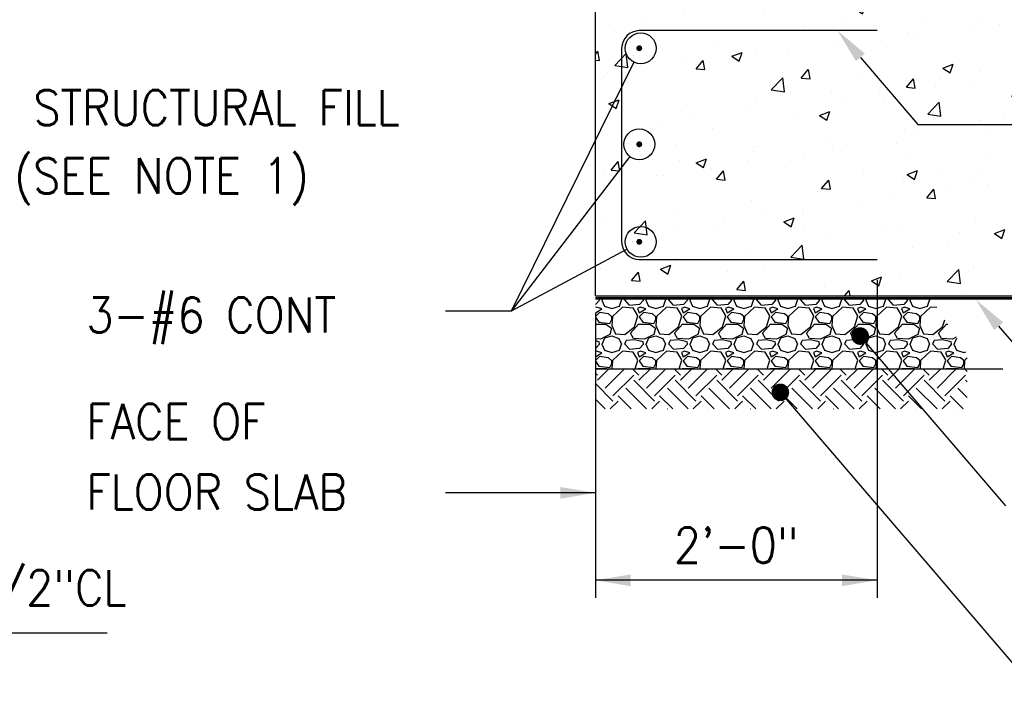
# Model space of a CAD drawing. Header units: inches. Extents: x -9715 to 32893, y -15613 to -1138.
# Tile 216 of 256: x 10338 to 10422, y -14106 to -14049. Entities that reach past the tile are written whole.
import ezdxf
from ezdxf.enums import TextEntityAlignment as Align

# ---------------------------------------------------------------- set-up
doc = ezdxf.new("R2010")
doc.units = ezdxf.units.IN
doc.header["$MEASUREMENT"] = 0
doc.layers.get('0').update_dxf_attribs({"color": 252})
for name, color, linetype in [('S-ANNO-TEXT', 2, 'Continuous'), ('S1', 2, 'Continuous'), ('S3', 4, 'Continuous'), ('S5', 1, 'Continuous'), ('S5R', 1, 'Continuous'), ('S6', 1, 'Continuous'), ('S7', 2, 'Continuous'), ('S7R', 2, 'Continuous')]:
    doc.layers.add(name, color=color, linetype=linetype)
doc.styles.add('125', font='romans.shx', dxfattribs={"width": 0.8, "height": 2})

# ---------------------------------------------------------------- blocks, each defined once
blk = doc.blocks.new('*X770')
at = {"color": 0}
for p, q in [((1720.04, 1037.68), (1723.95, 1041.59)), ((1722.69, 1035.03), (1729.25, 1041.59)), ((1734.18, 1039.45), (1732.03, 1041.59)), ((1734.18, 1037.68), (1738.09, 1041.59)), ((1736.83, 1035.03), (1743.4, 1041.59)), ((1748.32, 1039.45), (1746.18, 1041.59)), ((1748.32, 1037.68), (1752.24, 1041.59)), ((1750.97, 1035.03), (1757.54, 1041.59)), ((1762.46, 1039.45), (1760.32, 1041.59)), ((1762.46, 1037.68), (1766.38, 1041.59)), ((1765.12, 1035.03), (1771.68, 1041.59)), ((1776.61, 1039.45), (1774.46, 1041.59)), ((1776.61, 1037.68), (1780.52, 1041.59)), ((1779.26, 1035.03), (1785.82, 1041.59)), ((1790.75, 1039.45), (1788.6, 1041.59)), ((1790.75, 1037.68), (1794.66, 1041.59)), ((1793.4, 1035.03), (1799.97, 1041.59)), ((1804.89, 1039.45), (1802.74, 1041.59)), ((1804.89, 1037.68), (1808.8, 1041.59)), ((1807.54, 1035.03), (1814.11, 1041.59)), ((1819.03, 1039.45), (1816.89, 1041.59)), ((1819.03, 1037.68), (1822.95, 1041.59)), ((1821.68, 1035.03), (1828.25, 1041.59)), ((1833.17, 1039.45), (1831.03, 1041.59)), ((1833.17, 1037.68), (1837.09, 1041.59)), ((1835.83, 1035.03), (1842.39, 1041.59)), ((1846.09, 1040.68), (1845.17, 1041.59)), ((1720.04, 1039.45), (1719.38, 1040.11)), ((1725.34, 1032.38), (1732.41, 1039.45)), ((1739.48, 1030.61), (1732.41, 1037.68)), ((1739.48, 1032.38), (1746.55, 1039.45)), ((1753.62, 1030.61), (1746.55, 1037.68)), ((1753.62, 1032.38), (1760.7, 1039.45)), ((1767.77, 1030.61), (1760.7, 1037.68)), ((1767.77, 1032.38), (1774.84, 1039.45)), ((1781.91, 1030.61), (1774.84, 1037.68)), ((1781.91, 1032.38), (1788.98, 1039.45)), ((1796.05, 1030.61), (1788.98, 1037.68)), ((1796.05, 1032.38), (1803.12, 1039.45)), ((1810.19, 1030.61), (1803.12, 1037.68)), ((1810.19, 1032.38), (1817.26, 1039.45)), ((1824.34, 1030.61), (1817.26, 1037.68)), ((1824.34, 1032.38), (1831.41, 1039.45)), ((1838.48, 1030.61), (1831.41, 1037.68)), ((1838.48, 1032.38), (1845.55, 1039.45)), ((1846.09, 1037.14), (1845.55, 1037.68)), ((1725.34, 1030.61), (1719.39, 1036.56)), ((1736.83, 1027.96), (1729.76, 1035.03)), ((1750.97, 1027.96), (1743.9, 1035.03)), ((1765.12, 1027.96), (1758.04, 1035.03)), ((1779.26, 1027.96), (1772.19, 1035.03)), ((1793.4, 1027.96), (1786.33, 1035.03)), ((1807.54, 1027.96), (1800.47, 1035.03)), ((1821.68, 1027.96), (1814.61, 1035.03)), ((1835.83, 1027.96), (1828.75, 1035.03)), ((1846.09, 1031.84), (1842.9, 1035.03)), ((1722.69, 1027.96), (1719.4, 1031.24)), ((1724.42, 1027.92), (1727.11, 1030.61)), ((1731.57, 1027.92), (1727.11, 1032.38)), ((1738.56, 1027.92), (1741.25, 1030.61)), ((1745.71, 1027.92), (1741.25, 1032.38)), ((1752.7, 1027.92), (1755.39, 1030.61)), ((1759.85, 1027.92), (1755.39, 1032.38)), ((1766.84, 1027.92), (1769.53, 1030.61)), ((1774, 1027.92), (1769.53, 1032.38)), ((1780.98, 1027.92), (1783.68, 1030.61)), ((1788.14, 1027.92), (1783.68, 1032.38)), ((1795.13, 1027.92), (1797.82, 1030.61)), ((1802.28, 1027.92), (1797.82, 1032.38)), ((1809.27, 1027.92), (1811.96, 1030.61)), ((1816.42, 1027.92), (1811.96, 1032.38)), ((1823.41, 1027.92), (1826.1, 1030.61)), ((1830.56, 1027.92), (1826.1, 1032.38)), ((1837.55, 1027.92), (1840.25, 1030.61)), ((1844.71, 1027.92), (1840.25, 1032.38)), ((1729.72, 1027.92), (1729.76, 1027.96)), ((1743.86, 1027.92), (1743.9, 1027.96)), ((1758, 1027.92), (1758.04, 1027.96)), ((1772.15, 1027.92), (1772.19, 1027.96)), ((1786.29, 1027.92), (1786.33, 1027.96)), ((1800.43, 1027.92), (1800.47, 1027.96)), ((1814.57, 1027.92), (1814.61, 1027.96)), ((1828.71, 1027.92), (1828.75, 1027.96)), ((1842.86, 1027.92), (1842.9, 1027.96))]:
    blk.add_line(p, q, dxfattribs=at)
blk = doc.blocks.new('*X771')
at = {"color": 0}
for p, q in [((1720.8, 1065), (1719.45, 1063.5)), ((1720.8, 1064.99), (1720.72, 1065.41)), ((1721.54, 1065), (1722.44, 1062.9)), ((1721.7, 1065), (1721.87, 1065.41)), ((1727.55, 1062.91), (1728.3, 1065.01)), ((1728.11, 1065.41), (1728.3, 1065)), ((1729.35, 1065), (1729.5, 1065.41)), ((1731, 1063.23), (1729.35, 1065.03)), ((1735.8, 1065), (1734.45, 1063.5)), ((1735.8, 1064.99), (1735.72, 1065.41)), ((1736.54, 1065), (1737.44, 1062.9)), ((1736.7, 1065), (1736.87, 1065.41)), ((1742.55, 1062.91), (1743.3, 1065.01)), ((1743.11, 1065.41), (1743.3, 1065)), ((1744.35, 1065), (1744.5, 1065.41)), ((1746, 1063.23), (1744.35, 1065.03)), ((1750.8, 1065), (1749.45, 1063.5)), ((1750.8, 1064.99), (1750.72, 1065.41)), ((1751.54, 1065), (1752.44, 1062.9)), ((1751.7, 1065), (1751.87, 1065.41)), ((1757.55, 1062.91), (1758.3, 1065.01)), ((1758.11, 1065.41), (1758.3, 1065)), ((1759.35, 1065), (1759.5, 1065.41)), ((1761, 1063.23), (1759.35, 1065.03)), ((1765.8, 1065), (1764.45, 1063.5)), ((1765.8, 1064.99), (1765.72, 1065.41)), ((1766.54, 1065), (1767.44, 1062.9)), ((1766.7, 1065), (1766.87, 1065.41)), ((1772.55, 1062.91), (1773.3, 1065.01)), ((1773.11, 1065.41), (1773.3, 1065)), ((1774.35, 1065), (1774.5, 1065.41)), ((1776, 1063.23), (1774.35, 1065.03)), ((1780.8, 1065), (1779.45, 1063.5)), ((1780.8, 1064.99), (1780.72, 1065.41)), ((1781.54, 1065), (1782.44, 1062.9)), ((1781.7, 1065), (1781.87, 1065.41)), ((1787.55, 1062.91), (1788.3, 1065.01)), ((1788.11, 1065.41), (1788.3, 1065)), ((1789.35, 1065), (1789.5, 1065.41)), ((1791, 1063.23), (1789.35, 1065.03)), ((1795.8, 1065), (1794.45, 1063.5)), ((1795.8, 1064.99), (1795.72, 1065.41)), ((1796.54, 1065), (1797.44, 1062.9)), ((1796.7, 1065), (1796.87, 1065.41)), ((1802.55, 1062.91), (1803.3, 1065.01)), ((1803.11, 1065.41), (1803.3, 1065)), ((1804.35, 1065), (1804.5, 1065.41)), ((1806, 1063.23), (1804.35, 1065.03)), ((1810.8, 1065), (1809.45, 1063.5)), ((1810.8, 1064.99), (1810.72, 1065.41)), ((1811.54, 1065), (1812.44, 1062.9)), ((1811.7, 1065), (1811.87, 1065.41)), ((1817.55, 1062.91), (1818.3, 1065.01)), ((1818.11, 1065.41), (1818.3, 1065)), ((1819.35, 1065), (1819.5, 1065.41)), ((1821, 1063.23), (1819.35, 1065.03)), ((1825.8, 1065), (1824.45, 1063.5)), ((1825.8, 1064.99), (1825.72, 1065.41)), ((1826.54, 1065), (1827.44, 1062.9)), ((1826.7, 1065), (1826.87, 1065.41)), ((1832.55, 1062.91), (1833.3, 1065.01)), ((1833.11, 1065.41), (1833.3, 1065)), ((1719.45, 1063.5), (1719.37, 1063.5)), ((1719.75, 1062.6), (1719.37, 1062.44)), ((1719.37, 1060.7), (1721.55, 1062)), ((1720.8, 1060.8), (1719.37, 1059.37)), ((1721.55, 1062), (1719.75, 1062.6)), ((1723.81, 1060.35), (1720.81, 1060.8)), ((1722.44, 1062.9), (1724.99, 1062.15)), ((1725, 1062.15), (1727.55, 1062.9)), ((1728.6, 1062.6), (1725.15, 1059.45)), ((1732.2, 1062.29), (1728.6, 1062.59)), ((1734.45, 1063.5), (1731, 1063.2)), ((1733.87, 1059.61), (1732.22, 1062.31)), ((1734.75, 1062.6), (1733.7, 1062.15)), ((1733.7, 1062.15), (1734.3, 1060.65)), ((1734.3, 1060.65), (1736.55, 1062)), ((1735.8, 1060.8), (1734.3, 1059.3)), ((1736.55, 1062), (1734.75, 1062.6)), ((1738.81, 1060.35), (1735.81, 1060.8)), ((1737.44, 1062.9), (1739.99, 1062.15)), ((1740, 1062.15), (1742.55, 1062.9)), ((1743.6, 1062.6), (1740.15, 1059.45)), ((1747.2, 1062.29), (1743.6, 1062.59)), ((1749.45, 1063.5), (1746, 1063.2)), ((1748.87, 1059.61), (1747.22, 1062.31)), ((1749.75, 1062.6), (1748.7, 1062.15)), ((1748.7, 1062.15), (1749.3, 1060.65)), ((1749.3, 1060.65), (1751.55, 1062)), ((1750.8, 1060.8), (1749.3, 1059.3)), ((1751.55, 1062), (1749.75, 1062.6)), ((1753.81, 1060.35), (1750.81, 1060.8)), ((1752.44, 1062.9), (1754.99, 1062.15)), ((1755, 1062.15), (1757.55, 1062.9)), ((1758.6, 1062.6), (1755.15, 1059.45)), ((1762.2, 1062.29), (1758.6, 1062.59)), ((1764.45, 1063.5), (1761, 1063.2)), ((1763.87, 1059.61), (1762.22, 1062.31)), ((1764.75, 1062.6), (1763.7, 1062.15)), ((1763.7, 1062.15), (1764.3, 1060.65)), ((1764.3, 1060.65), (1766.55, 1062)), ((1765.8, 1060.8), (1764.3, 1059.3)), ((1766.55, 1062), (1764.75, 1062.6)), ((1768.81, 1060.35), (1765.81, 1060.8)), ((1767.44, 1062.9), (1769.99, 1062.15)), ((1770, 1062.15), (1772.55, 1062.9)), ((1773.6, 1062.6), (1770.15, 1059.45)), ((1777.2, 1062.29), (1773.6, 1062.59)), ((1779.45, 1063.5), (1776, 1063.2)), ((1778.87, 1059.61), (1777.22, 1062.31)), ((1779.75, 1062.6), (1778.7, 1062.15)), ((1778.7, 1062.15), (1779.3, 1060.65)), ((1779.3, 1060.65), (1781.55, 1062)), ((1780.8, 1060.8), (1779.3, 1059.3)), ((1781.55, 1062), (1779.75, 1062.6)), ((1783.81, 1060.35), (1780.81, 1060.8)), ((1782.44, 1062.9), (1784.99, 1062.15)), ((1785, 1062.15), (1787.55, 1062.9)), ((1788.6, 1062.6), (1785.15, 1059.45)), ((1792.2, 1062.29), (1788.6, 1062.59)), ((1794.45, 1063.5), (1791, 1063.2)), ((1793.87, 1059.61), (1792.22, 1062.31)), ((1794.75, 1062.6), (1793.7, 1062.15)), ((1793.7, 1062.15), (1794.3, 1060.65)), ((1794.3, 1060.65), (1796.55, 1062)), ((1795.8, 1060.8), (1794.3, 1059.3)), ((1796.55, 1062), (1794.75, 1062.6)), ((1798.81, 1060.35), (1795.81, 1060.8)), ((1797.44, 1062.9), (1799.99, 1062.15)), ((1800, 1062.15), (1802.55, 1062.9)), ((1803.6, 1062.6), (1800.15, 1059.45)), ((1807.2, 1062.29), (1803.6, 1062.59)), ((1809.45, 1063.5), (1806, 1063.2)), ((1808.87, 1059.61), (1807.22, 1062.31)), ((1809.75, 1062.6), (1808.7, 1062.15)), ((1808.7, 1062.15), (1809.3, 1060.65)), ((1809.3, 1060.65), (1811.55, 1062)), ((1810.8, 1060.8), (1809.3, 1059.3)), ((1811.55, 1062), (1809.75, 1062.6)), ((1813.81, 1060.35), (1810.81, 1060.8)), ((1812.44, 1062.9), (1814.99, 1062.15)), ((1815, 1062.15), (1817.55, 1062.9)), ((1818.6, 1062.6), (1815.15, 1059.45)), ((1822.2, 1062.29), (1818.6, 1062.59)), ((1824.45, 1063.5), (1821, 1063.2)), ((1823.87, 1059.61), (1822.22, 1062.31)), ((1824.75, 1062.6), (1823.7, 1062.15)), ((1823.7, 1062.15), (1824.3, 1060.65)), ((1824.3, 1060.65), (1826.55, 1062)), ((1825.8, 1060.8), (1824.3, 1059.3)), ((1826.55, 1062), (1824.75, 1062.6)), ((1828.81, 1060.35), (1825.81, 1060.8)), ((1827.44, 1062.9), (1829.99, 1062.15)), ((1830, 1062.15), (1832.55, 1062.9)), ((1833.6, 1062.6), (1830.15, 1059.45)), ((1835.72, 1062.42), (1833.6, 1062.59)), ((1719.37, 1059.19), (1720.5, 1057.5)), ((1720.5, 1057.5), (1724.25, 1057.05)), ((1725.02, 1059.28), (1723.82, 1060.33)), ((1724.26, 1057.05), (1725.01, 1058.4)), ((1725.14, 1059.46), (1724.99, 1056.31)), ((1725, 1058.4), (1725, 1059.3)), ((1732.65, 1055.84), (1733.85, 1059.59)), ((1734.3, 1059.3), (1735.5, 1057.5)), ((1735.5, 1057.5), (1739.25, 1057.05)), ((1740.02, 1059.28), (1738.82, 1060.33)), ((1739.26, 1057.05), (1740.01, 1058.4)), ((1740.14, 1059.46), (1739.99, 1056.31)), ((1740, 1058.4), (1740, 1059.3)), ((1747.65, 1055.84), (1748.85, 1059.59)), ((1749.3, 1059.3), (1750.5, 1057.5)), ((1750.5, 1057.5), (1754.25, 1057.05)), ((1755.02, 1059.28), (1753.82, 1060.33)), ((1754.26, 1057.05), (1755.01, 1058.4)), ((1755.14, 1059.46), (1754.99, 1056.31)), ((1755, 1058.4), (1755, 1059.3)), ((1762.65, 1055.84), (1763.85, 1059.59)), ((1764.3, 1059.3), (1765.5, 1057.5)), ((1765.5, 1057.5), (1769.25, 1057.05)), ((1770.02, 1059.28), (1768.82, 1060.33)), ((1769.26, 1057.05), (1770.01, 1058.4)), ((1770.14, 1059.46), (1769.99, 1056.31)), ((1770, 1058.4), (1770, 1059.3)), ((1777.65, 1055.84), (1778.85, 1059.59)), ((1779.3, 1059.3), (1780.5, 1057.5)), ((1780.5, 1057.5), (1784.25, 1057.05)), ((1785.02, 1059.28), (1783.82, 1060.33)), ((1784.26, 1057.05), (1785.01, 1058.4)), ((1785.14, 1059.46), (1784.99, 1056.31)), ((1785, 1058.4), (1785, 1059.3)), ((1792.65, 1055.84), (1793.85, 1059.59)), ((1794.3, 1059.3), (1795.5, 1057.5)), ((1795.5, 1057.5), (1799.25, 1057.05)), ((1800.02, 1059.28), (1798.82, 1060.33)), ((1799.26, 1057.05), (1800.01, 1058.4)), ((1800.14, 1059.46), (1799.99, 1056.31)), ((1800, 1058.4), (1800, 1059.3)), ((1807.65, 1055.84), (1808.85, 1059.59)), ((1809.3, 1059.3), (1810.5, 1057.5)), ((1810.5, 1057.5), (1814.25, 1057.05)), ((1815.02, 1059.28), (1813.82, 1060.33)), ((1814.26, 1057.05), (1815.01, 1058.4)), ((1815.14, 1059.46), (1814.99, 1056.31)), ((1815, 1058.4), (1815, 1059.3)), ((1822.65, 1055.84), (1823.85, 1059.59)), ((1824.3, 1059.3), (1825.5, 1057.5)), ((1825.5, 1057.5), (1829.25, 1057.05)), ((1830.02, 1059.28), (1828.82, 1060.33)), ((1829.26, 1057.05), (1830.01, 1058.4)), ((1830.14, 1059.46), (1829.99, 1056.31)), ((1830, 1058.4), (1830, 1059.3)), ((1837.65, 1055.84), (1838.43, 1058.29)), ((1719.37, 1056.75), (1722.9, 1056.75)), ((1722.9, 1056.77), (1724.85, 1055.42)), ((1724.85, 1055.4), (1724.25, 1053.3)), ((1724.99, 1056.32), (1726.19, 1053.47)), ((1729.35, 1053.3), (1732.65, 1055.84)), ((1731.3, 1053.75), (1734, 1056.75)), ((1734, 1056.75), (1737.9, 1056.75)), ((1737.9, 1056.77), (1739.85, 1055.42)), ((1739.85, 1055.4), (1739.25, 1053.3)), ((1739.99, 1056.32), (1741.19, 1053.47)), ((1744.35, 1053.3), (1747.65, 1055.84)), ((1746.3, 1053.75), (1749, 1056.75)), ((1749, 1056.75), (1752.9, 1056.75)), ((1752.9, 1056.77), (1754.85, 1055.42)), ((1754.85, 1055.4), (1754.25, 1053.3)), ((1754.98, 1056.32), (1756.18, 1053.47)), ((1759.35, 1053.29), (1762.65, 1055.84)), ((1761.3, 1053.75), (1764, 1056.75)), ((1764, 1056.75), (1767.9, 1056.75)), ((1767.9, 1056.77), (1769.85, 1055.42)), ((1769.85, 1055.4), (1769.25, 1053.3)), ((1769.98, 1056.32), (1771.18, 1053.47)), ((1774.35, 1053.29), (1777.65, 1055.84)), ((1776.3, 1053.75), (1779, 1056.75)), ((1779, 1056.75), (1782.9, 1056.75)), ((1782.9, 1056.77), (1784.85, 1055.42)), ((1784.85, 1055.4), (1784.25, 1053.3)), ((1784.98, 1056.32), (1786.18, 1053.47)), ((1789.35, 1053.29), (1792.65, 1055.84)), ((1791.3, 1053.75), (1794, 1056.75)), ((1794, 1056.75), (1797.9, 1056.75)), ((1797.9, 1056.77), (1799.85, 1055.42)), ((1799.85, 1055.4), (1799.25, 1053.3)), ((1799.98, 1056.32), (1801.18, 1053.47)), ((1804.35, 1053.29), (1807.65, 1055.84)), ((1806.3, 1053.75), (1809, 1056.75)), ((1809, 1056.75), (1812.9, 1056.75)), ((1812.9, 1056.77), (1814.85, 1055.42)), ((1814.85, 1055.4), (1814.25, 1053.3)), ((1814.98, 1056.32), (1816.18, 1053.47)), ((1819.35, 1053.29), (1822.65, 1055.84)), ((1821.3, 1053.75), (1824, 1056.75)), ((1824, 1056.75), (1827.9, 1056.75)), ((1827.9, 1056.77), (1829.85, 1055.42)), ((1829.85, 1055.4), (1829.25, 1053.3)), ((1829.98, 1056.32), (1831.18, 1053.47)), ((1834.35, 1053.29), (1837.65, 1055.84)), ((1836.3, 1053.75), (1839, 1056.75)), ((1839, 1056.75), (1839.45, 1056.75)), ((1721.1, 1051.66), (1719.37, 1051.8)), ((1720.65, 1050.75), (1719.37, 1051.07)), ((1720.8, 1049.99), (1720.65, 1050.74)), ((1724.25, 1053.3), (1721.1, 1051.65)), ((1721.7, 1050), (1722.6, 1052.1)), ((1722.6, 1052.1), (1725, 1052.85)), ((1725, 1052.85), (1727.4, 1051.95)), ((1726.2, 1053.45), (1729.35, 1053.3)), ((1727.4, 1051.95), (1728.3, 1050)), ((1729.35, 1050), (1729.8, 1051.2)), ((1732.65, 1051.49), (1729.8, 1051.19)), ((1732.37, 1051.94), (1731.32, 1053.74)), ((1736.1, 1051.66), (1732.35, 1051.96)), ((1735.65, 1050.75), (1732.65, 1051.5)), ((1735.8, 1049.99), (1735.65, 1050.74)), ((1739.25, 1053.3), (1736.1, 1051.65)), ((1736.7, 1050), (1737.6, 1052.1)), ((1737.6, 1052.1), (1740, 1052.85)), ((1740, 1052.85), (1742.4, 1051.95)), ((1741.2, 1053.45), (1744.35, 1053.3)), ((1742.4, 1051.95), (1743.3, 1050)), ((1744.35, 1050), (1744.8, 1051.2)), ((1747.65, 1051.49), (1744.8, 1051.19)), ((1747.37, 1051.94), (1746.32, 1053.74)), ((1751.1, 1051.66), (1747.35, 1051.96)), ((1750.65, 1050.75), (1747.65, 1051.5)), ((1750.8, 1049.99), (1750.65, 1050.74)), ((1754.25, 1053.3), (1751.1, 1051.65)), ((1751.7, 1050), (1752.6, 1052.1)), ((1752.6, 1052.1), (1755, 1052.85)), ((1755, 1052.85), (1757.4, 1051.95)), ((1756.2, 1053.45), (1759.35, 1053.3)), ((1757.4, 1051.95), (1758.3, 1050)), ((1759.35, 1050), (1759.8, 1051.2)), ((1762.65, 1051.49), (1759.8, 1051.19)), ((1762.37, 1051.94), (1761.32, 1053.74)), ((1766.1, 1051.66), (1762.35, 1051.96)), ((1765.65, 1050.75), (1762.65, 1051.5)), ((1765.8, 1049.99), (1765.65, 1050.74)), ((1769.25, 1053.3), (1766.1, 1051.65)), ((1766.7, 1050), (1767.6, 1052.1)), ((1767.6, 1052.1), (1770, 1052.85)), ((1770, 1052.85), (1772.4, 1051.95)), ((1771.2, 1053.45), (1774.35, 1053.3)), ((1772.4, 1051.95), (1773.3, 1050)), ((1774.35, 1050), (1774.8, 1051.2)), ((1777.65, 1051.49), (1774.8, 1051.19)), ((1777.37, 1051.94), (1776.32, 1053.74)), ((1781.1, 1051.66), (1777.35, 1051.96)), ((1780.65, 1050.75), (1777.65, 1051.5)), ((1780.8, 1049.99), (1780.65, 1050.74)), ((1784.25, 1053.3), (1781.1, 1051.65)), ((1781.7, 1050), (1782.6, 1052.1)), ((1782.6, 1052.1), (1785, 1052.85)), ((1785, 1052.85), (1787.4, 1051.95)), ((1786.2, 1053.45), (1789.35, 1053.3)), ((1787.4, 1051.95), (1788.3, 1050)), ((1789.35, 1050), (1789.8, 1051.2)), ((1792.65, 1051.49), (1789.8, 1051.19)), ((1792.37, 1051.94), (1791.32, 1053.74)), ((1796.1, 1051.66), (1792.35, 1051.96)), ((1795.65, 1050.75), (1792.65, 1051.5)), ((1795.8, 1049.99), (1795.65, 1050.74)), ((1799.25, 1053.3), (1796.1, 1051.65)), ((1796.7, 1050), (1797.6, 1052.1)), ((1797.6, 1052.1), (1800, 1052.85)), ((1800, 1052.85), (1802.4, 1051.95)), ((1801.2, 1053.45), (1804.35, 1053.3)), ((1802.4, 1051.95), (1803.3, 1050)), ((1804.35, 1050), (1804.8, 1051.2)), ((1807.65, 1051.49), (1804.8, 1051.19)), ((1807.37, 1051.94), (1806.32, 1053.74)), ((1811.1, 1051.66), (1807.35, 1051.96)), ((1810.65, 1050.75), (1807.65, 1051.5)), ((1810.8, 1049.99), (1810.65, 1050.74)), ((1814.25, 1053.3), (1811.1, 1051.65)), ((1811.7, 1050), (1812.6, 1052.1)), ((1812.6, 1052.1), (1815, 1052.85)), ((1815, 1052.85), (1817.4, 1051.95)), ((1816.2, 1053.45), (1819.35, 1053.3)), ((1817.4, 1051.95), (1818.3, 1050)), ((1819.35, 1050), (1819.8, 1051.2)), ((1822.65, 1051.49), (1819.8, 1051.19)), ((1822.37, 1051.94), (1821.32, 1053.74)), ((1826.1, 1051.66), (1822.35, 1051.96)), ((1825.65, 1050.75), (1822.65, 1051.5)), ((1825.8, 1049.99), (1825.65, 1050.74)), ((1829.25, 1053.3), (1826.1, 1051.65)), ((1826.7, 1050), (1827.6, 1052.1)), ((1827.6, 1052.1), (1830, 1052.85)), ((1830, 1052.85), (1832.4, 1051.95)), ((1831.2, 1053.45), (1834.35, 1053.3)), ((1832.4, 1051.95), (1833.3, 1050)), ((1834.35, 1050), (1834.8, 1051.2)), ((1837.65, 1051.49), (1834.8, 1051.19)), ((1837.37, 1051.94), (1836.32, 1053.74)), ((1841.1, 1051.66), (1837.35, 1051.96)), ((1840.65, 1050.75), (1837.65, 1051.5)), ((1840.8, 1049.99), (1840.65, 1050.74)), ((1842.37, 1052.32), (1841.1, 1051.65)), ((1841.7, 1050), (1842.57, 1052.03)), ((1719.45, 1048.5), (1719.37, 1048.5)), ((1719.75, 1047.6), (1719.37, 1047.44)), ((1720.8, 1050), (1719.45, 1048.5)), ((1721.55, 1047), (1719.75, 1047.6)), ((1721.54, 1050), (1722.44, 1047.9)), ((1722.44, 1047.9), (1724.99, 1047.15)), ((1725, 1047.15), (1727.55, 1047.9)), ((1728.6, 1047.6), (1725.15, 1044.45)), ((1727.55, 1047.91), (1728.3, 1050.01)), ((1732.2, 1047.29), (1728.6, 1047.59)), ((1731, 1048.23), (1729.35, 1050.03)), ((1734.45, 1048.5), (1731, 1048.2)), ((1733.87, 1044.61), (1732.22, 1047.31)), ((1734.75, 1047.6), (1733.7, 1047.15)), ((1733.7, 1047.15), (1734.3, 1045.65)), ((1735.8, 1050), (1734.45, 1048.5)), ((1736.55, 1047), (1734.75, 1047.6)), ((1736.54, 1050), (1737.44, 1047.9)), ((1737.44, 1047.9), (1739.99, 1047.15)), ((1740, 1047.15), (1742.55, 1047.9)), ((1743.6, 1047.6), (1740.15, 1044.45)), ((1742.55, 1047.91), (1743.3, 1050.01)), ((1747.2, 1047.29), (1743.6, 1047.59)), ((1746, 1048.23), (1744.35, 1050.03)), ((1749.45, 1048.5), (1746, 1048.2)), ((1748.87, 1044.61), (1747.22, 1047.31)), ((1749.75, 1047.6), (1748.7, 1047.15)), ((1748.7, 1047.15), (1749.3, 1045.65)), ((1750.8, 1050), (1749.45, 1048.5)), ((1751.55, 1047), (1749.75, 1047.6)), ((1751.54, 1050), (1752.44, 1047.9)), ((1752.44, 1047.9), (1754.99, 1047.15)), ((1755, 1047.15), (1757.55, 1047.9)), ((1758.6, 1047.6), (1755.15, 1044.45)), ((1757.55, 1047.91), (1758.3, 1050.01)), ((1762.2, 1047.29), (1758.6, 1047.59)), ((1761, 1048.23), (1759.35, 1050.03)), ((1764.45, 1048.5), (1761, 1048.2)), ((1763.87, 1044.61), (1762.22, 1047.31)), ((1764.75, 1047.6), (1763.7, 1047.15)), ((1763.7, 1047.15), (1764.3, 1045.65)), ((1765.8, 1050), (1764.45, 1048.5)), ((1766.55, 1047), (1764.75, 1047.6)), ((1766.54, 1050), (1767.44, 1047.9)), ((1767.44, 1047.9), (1769.99, 1047.15)), ((1770, 1047.15), (1772.55, 1047.9)), ((1773.6, 1047.6), (1770.15, 1044.45)), ((1772.55, 1047.91), (1773.3, 1050.01)), ((1777.2, 1047.29), (1773.6, 1047.59)), ((1776, 1048.23), (1774.35, 1050.03)), ((1779.45, 1048.5), (1776, 1048.2)), ((1778.87, 1044.61), (1777.22, 1047.31)), ((1779.75, 1047.6), (1778.7, 1047.15)), ((1778.7, 1047.15), (1779.3, 1045.65)), ((1780.8, 1050), (1779.45, 1048.5)), ((1781.55, 1047), (1779.75, 1047.6)), ((1781.54, 1050), (1782.44, 1047.9)), ((1782.44, 1047.9), (1784.99, 1047.15)), ((1785, 1047.15), (1787.55, 1047.9)), ((1788.6, 1047.6), (1785.15, 1044.45)), ((1787.55, 1047.91), (1788.3, 1050.01)), ((1792.2, 1047.29), (1788.6, 1047.59)), ((1791, 1048.23), (1789.35, 1050.03)), ((1794.45, 1048.5), (1791, 1048.2)), ((1793.87, 1044.61), (1792.22, 1047.31)), ((1794.75, 1047.6), (1793.7, 1047.15)), ((1793.7, 1047.15), (1794.3, 1045.65)), ((1795.8, 1050), (1794.45, 1048.5)), ((1796.55, 1047), (1794.75, 1047.6)), ((1796.54, 1050), (1797.44, 1047.9)), ((1797.44, 1047.9), (1799.99, 1047.15)), ((1800, 1047.15), (1802.55, 1047.9)), ((1803.6, 1047.6), (1800.15, 1044.45)), ((1802.55, 1047.91), (1803.3, 1050.01)), ((1807.2, 1047.29), (1803.6, 1047.59)), ((1806, 1048.23), (1804.35, 1050.03)), ((1809.45, 1048.5), (1806, 1048.2)), ((1808.87, 1044.61), (1807.22, 1047.31)), ((1809.75, 1047.6), (1808.7, 1047.15)), ((1808.7, 1047.15), (1809.3, 1045.65)), ((1810.8, 1050), (1809.45, 1048.5)), ((1811.55, 1047), (1809.75, 1047.6)), ((1811.54, 1050), (1812.44, 1047.9)), ((1812.44, 1047.9), (1814.99, 1047.15)), ((1815, 1047.15), (1817.55, 1047.9)), ((1818.6, 1047.6), (1815.15, 1044.45)), ((1817.55, 1047.91), (1818.3, 1050.01)), ((1822.2, 1047.29), (1818.6, 1047.59)), ((1821, 1048.23), (1819.35, 1050.03)), ((1824.45, 1048.5), (1821, 1048.2)), ((1823.87, 1044.61), (1822.22, 1047.31)), ((1824.75, 1047.6), (1823.7, 1047.15)), ((1823.7, 1047.15), (1824.3, 1045.65)), ((1825.8, 1050), (1824.45, 1048.5)), ((1826.55, 1047), (1824.75, 1047.6)), ((1826.54, 1050), (1827.44, 1047.9)), ((1827.44, 1047.9), (1829.99, 1047.15)), ((1830, 1047.15), (1832.55, 1047.9)), ((1833.6, 1047.6), (1830.15, 1044.45)), ((1832.55, 1047.91), (1833.3, 1050.01)), ((1837.2, 1047.29), (1833.6, 1047.59)), ((1836, 1048.23), (1834.35, 1050.03)), ((1839.45, 1048.5), (1836, 1048.2)), ((1838.87, 1044.61), (1837.22, 1047.31)), ((1839.75, 1047.6), (1838.7, 1047.15)), ((1838.7, 1047.15), (1839.3, 1045.65)), ((1840.8, 1050), (1839.45, 1048.5)), ((1841.55, 1047), (1839.75, 1047.6)), ((1841.54, 1050), (1842.44, 1047.9)), ((1842.44, 1047.9), (1844.99, 1047.15)), ((1845, 1047.15), (1845.66, 1047.34)), ((1719.37, 1045.7), (1721.55, 1047)), ((1720.8, 1045.8), (1719.37, 1044.37)), ((1719.37, 1044.19), (1720.5, 1042.5)), ((1723.81, 1045.35), (1720.81, 1045.8)), ((1725.02, 1044.28), (1723.82, 1045.33)), ((1725, 1043.4), (1725, 1044.3)), ((1725.14, 1044.46), (1725.01, 1041.59)), ((1732.89, 1041.59), (1733.85, 1044.59)), ((1734.3, 1045.65), (1736.55, 1047)), ((1735.8, 1045.8), (1734.3, 1044.3)), ((1734.3, 1044.3), (1735.5, 1042.5)), ((1738.81, 1045.35), (1735.81, 1045.8)), ((1740.02, 1044.28), (1738.82, 1045.33)), ((1740, 1043.4), (1740, 1044.3)), ((1740.14, 1044.46), (1740.01, 1041.59)), ((1747.89, 1041.59), (1748.85, 1044.59)), ((1749.3, 1045.65), (1751.55, 1047)), ((1750.8, 1045.8), (1749.3, 1044.3)), ((1749.3, 1044.3), (1750.5, 1042.5)), ((1753.81, 1045.35), (1750.81, 1045.8)), ((1755.02, 1044.28), (1753.82, 1045.33)), ((1755, 1043.4), (1755, 1044.3)), ((1755.14, 1044.46), (1755.01, 1041.59)), ((1762.89, 1041.59), (1763.85, 1044.59)), ((1764.3, 1045.65), (1766.55, 1047)), ((1765.8, 1045.8), (1764.3, 1044.3)), ((1764.3, 1044.3), (1765.5, 1042.5)), ((1768.81, 1045.35), (1765.81, 1045.8)), ((1770.02, 1044.28), (1768.82, 1045.33)), ((1770, 1043.4), (1770, 1044.3)), ((1770.14, 1044.46), (1770.01, 1041.59)), ((1777.89, 1041.59), (1778.85, 1044.59)), ((1779.3, 1045.65), (1781.55, 1047)), ((1780.8, 1045.8), (1779.3, 1044.3)), ((1779.3, 1044.3), (1780.5, 1042.5)), ((1783.81, 1045.35), (1780.81, 1045.8)), ((1785.02, 1044.28), (1783.82, 1045.33)), ((1785, 1043.4), (1785, 1044.3)), ((1785.14, 1044.46), (1785.01, 1041.59)), ((1792.89, 1041.59), (1793.85, 1044.59)), ((1794.3, 1045.65), (1796.55, 1047)), ((1795.8, 1045.8), (1794.3, 1044.3)), ((1794.3, 1044.3), (1795.5, 1042.5)), ((1798.81, 1045.35), (1795.81, 1045.8)), ((1800.02, 1044.28), (1798.82, 1045.33)), ((1800, 1043.4), (1800, 1044.3)), ((1800.14, 1044.46), (1800.01, 1041.59)), ((1807.89, 1041.59), (1808.85, 1044.59)), ((1809.3, 1045.65), (1811.55, 1047)), ((1810.8, 1045.8), (1809.3, 1044.3)), ((1809.3, 1044.3), (1810.5, 1042.5)), ((1813.81, 1045.35), (1810.81, 1045.8)), ((1815.02, 1044.28), (1813.82, 1045.33)), ((1815, 1043.4), (1815, 1044.3)), ((1815.14, 1044.46), (1815.01, 1041.59)), ((1822.89, 1041.59), (1823.85, 1044.59)), ((1824.3, 1045.65), (1826.55, 1047)), ((1825.8, 1045.8), (1824.3, 1044.3)), ((1824.3, 1044.3), (1825.5, 1042.5)), ((1828.81, 1045.35), (1825.81, 1045.8)), ((1830.02, 1044.28), (1828.82, 1045.33)), ((1830, 1043.4), (1830, 1044.3)), ((1830.14, 1044.46), (1830.01, 1041.59)), ((1837.89, 1041.59), (1838.85, 1044.59)), ((1839.3, 1045.65), (1841.55, 1047)), ((1840.8, 1045.8), (1839.3, 1044.3)), ((1839.3, 1044.3), (1840.5, 1042.5)), ((1843.81, 1045.35), (1840.81, 1045.8)), ((1845.02, 1044.28), (1843.82, 1045.33)), ((1845, 1043.4), (1845, 1044.3)), ((1845.14, 1044.46), (1845.01, 1041.59)), ((1846.09, 1045.3), (1845.15, 1044.45)), ((1719.37, 1041.75), (1722.9, 1041.75)), ((1720.5, 1042.5), (1724.25, 1042.05)), ((1722.9, 1041.77), (1723.15, 1041.59)), ((1724.26, 1042.05), (1725.01, 1043.4)), ((1733.85, 1041.59), (1734, 1041.75)), ((1734, 1041.75), (1737.9, 1041.75)), ((1735.5, 1042.5), (1739.25, 1042.05)), ((1737.9, 1041.77), (1738.15, 1041.59)), ((1739.26, 1042.05), (1740.01, 1043.4)), ((1748.85, 1041.59), (1749, 1041.75)), ((1749, 1041.75), (1752.9, 1041.75)), ((1750.5, 1042.5), (1754.25, 1042.05)), ((1752.9, 1041.77), (1753.15, 1041.59)), ((1754.26, 1042.05), (1755.01, 1043.4)), ((1763.85, 1041.59), (1764, 1041.75)), ((1764, 1041.75), (1767.9, 1041.75)), ((1765.5, 1042.5), (1769.25, 1042.05)), ((1767.9, 1041.77), (1768.15, 1041.59)), ((1769.26, 1042.05), (1770.01, 1043.4)), ((1778.85, 1041.59), (1779, 1041.75)), ((1779, 1041.75), (1782.9, 1041.75)), ((1780.5, 1042.5), (1784.25, 1042.05)), ((1782.9, 1041.77), (1783.15, 1041.59)), ((1784.26, 1042.05), (1785.01, 1043.4)), ((1793.85, 1041.59), (1794, 1041.75)), ((1794, 1041.75), (1797.9, 1041.75)), ((1795.5, 1042.5), (1799.25, 1042.05)), ((1797.9, 1041.77), (1798.15, 1041.59)), ((1799.26, 1042.05), (1800.01, 1043.4)), ((1808.85, 1041.59), (1809, 1041.75)), ((1809, 1041.75), (1812.9, 1041.75)), ((1810.5, 1042.5), (1814.25, 1042.05)), ((1812.9, 1041.77), (1813.15, 1041.59)), ((1814.26, 1042.05), (1815.01, 1043.4)), ((1823.85, 1041.59), (1824, 1041.75)), ((1824, 1041.75), (1827.9, 1041.75)), ((1825.5, 1042.5), (1829.25, 1042.05)), ((1827.9, 1041.77), (1828.15, 1041.59)), ((1829.26, 1042.05), (1830.01, 1043.4)), ((1838.85, 1041.59), (1839, 1041.75)), ((1839, 1041.75), (1842.9, 1041.75)), ((1840.5, 1042.5), (1844.25, 1042.05)), ((1842.9, 1041.77), (1843.15, 1041.59)), ((1844.26, 1042.05), (1845.01, 1043.4))]:
    blk.add_line(p, q, dxfattribs=at)
blk = doc.blocks.new('*X772')
at = {"color": 0}
for p, q in [((1823.36, 1209.57), (1824.07, 1210.41)), ((1823.36, 1209.57), (1826.35, 1209.31)), ((1826.35, 1209.31), (1826.15, 1210.41)), ((1829.14, 1209.41), (1829.14, 1209.41)), ((1724.22, 1204.43), (1727.72, 1205.78)), ((1726.71, 1202.75), (1727.72, 1205.78)), ((1724.22, 1204.43), (1726.71, 1202.76)), ((1822.95, 1201.73), (1822.95, 1201.73)), ((1737.72, 1200.18), (1737.72, 1200.18)), ((1752.24, 1198.94), (1752.24, 1198.94)), ((1725.49, 1195.71), (1725.49, 1195.71)), ((1726.99, 1195.74), (1726.99, 1195.74)), ((1748.68, 1193.59), (1752.58, 1197.65)), ((1753.13, 1192.9), (1752.58, 1197.65)), ((1748.68, 1193.59), (1753.13, 1192.91)), ((1752.18, 1194.58), (1752.18, 1194.58)), ((1819.18, 1192.91), (1819.18, 1192.91)), ((1828.53, 1192.76), (1828.53, 1192.76)), ((1831.69, 1194.56), (1831.69, 1194.56)), ((1832.26, 1191.2), (1832.26, 1191.2)), ((1834.93, 1190.76), (1834.93, 1190.76)), ((1735.47, 1186.72), (1735.47, 1186.72)), ((1754.06, 1184.3), (1755.37, 1184.81)), ((1722.71, 1181.38), (1725.12, 1184.25)), ((1725.7, 1181.11), (1725.12, 1184.25)), ((1751.63, 1182.29), (1751.63, 1182.29)), ((1754.06, 1184.3), (1755.37, 1183.42)), ((1825.92, 1180.3), (1829.42, 1181.64)), ((1828.41, 1178.62), (1829.42, 1181.64)), ((1722.71, 1181.38), (1725.7, 1181.12)), ((1724.57, 1180.46), (1724.57, 1180.46)), ((1726.38, 1179.09), (1726.38, 1179.09)), ((1758.58, 1178.24), (1760.99, 1181.11)), ((1758.58, 1178.24), (1761.56, 1177.98)), ((1761.57, 1177.98), (1760.99, 1181.11)), ((1825.92, 1180.3), (1828.41, 1178.62)), ((1747.45, 1175.74), (1747.45, 1175.74)), ((1795.4, 1175.02), (1797.43, 1174.84)), ((1795.67, 1176.57), (1796.85, 1177.97)), ((1797.43, 1174.84), (1796.85, 1177.97)), ((1818.54, 1174.84), (1818.54, 1174.84)), ((1827.92, 1176.12), (1827.92, 1176.12)), ((1830.3, 1171.96), (1832.71, 1174.84)), ((1833.29, 1171.7), (1832.71, 1174.84)), ((1837.48, 1177.33), (1837.48, 1177.33)), ((1802.67, 1172.92), (1802.67, 1172.92)), ((1806.02, 1173.19), (1806.02, 1173.19)), ((1830.3, 1171.96), (1833.29, 1171.7)), ((1712.05, 1168.18), (1712.58, 1168.38)), ((1712.05, 1168.18), (1714.54, 1166.5)), ((1714.54, 1166.5), (1715.18, 1168.4)), ((1742.45, 1169.03), (1742.45, 1169.03)), ((1774.45, 1169.03), (1774.45, 1169.03)), ((1824.87, 1168.25), (1824.87, 1168.25)), ((1742.99, 1164.89), (1742.99, 1164.89)), ((1751.03, 1165.65), (1751.03, 1165.65)), ((1755.51, 1166.54), (1755.51, 1166.54)), ((1769.14, 1167.91), (1769.14, 1167.91)), ((1783.91, 1164.17), (1787.41, 1165.52)), ((1786.4, 1162.49), (1787.41, 1165.51)), ((1795.83, 1166.78), (1795.83, 1166.78)), ((1822.52, 1165.65), (1822.52, 1165.65)), ((1699.61, 1164.57), (1699.61, 1164.57)), ((1725.77, 1162.45), (1725.77, 1162.45)), ((1726.3, 1163.44), (1726.3, 1163.44)), ((1752.99, 1162.32), (1752.99, 1162.32)), ((1783.91, 1164.17), (1786.4, 1162.49)), ((1795.71, 1163.25), (1795.71, 1163.25)), ((1849.21, 1164.52), (1849.21, 1164.52)), ((1700.1, 1158.93), (1700.1, 1158.93)), ((1711.42, 1160.73), (1711.42, 1160.73)), ((1766.55, 1158.24), (1766.55, 1158.24)), ((1779.68, 1161.19), (1779.68, 1161.19)), ((1806.37, 1160.06), (1806.37, 1160.06)), ((1827.31, 1159.48), (1827.31, 1159.48)), ((1833.06, 1158.93), (1833.06, 1158.93)), ((1802.06, 1156.27), (1802.06, 1156.27)), ((1805.39, 1155.12), (1805.39, 1155.12)), ((1824.32, 1157.61), (1824.32, 1157.61)), ((1737.39, 1153.24), (1737.39, 1153.24)), ((1776.39, 1152.75), (1776.39, 1152.75)), ((1792.87, 1153.47), (1792.87, 1153.47)), ((1695.37, 1148.79), (1696.2, 1149.78)), ((1696.78, 1146.64), (1696.2, 1149.78)), ((1701.95, 1144.89), (1705.84, 1148.95)), ((1706.4, 1144.2), (1705.84, 1148.95)), ((1708.23, 1148.23), (1708.23, 1148.23)), ((1741.9, 1148.05), (1745.4, 1149.39)), ((1741.9, 1148.05), (1744.39, 1146.37)), ((1744.39, 1146.37), (1745.4, 1149.39)), ((1750.42, 1149.01), (1750.42, 1149.01)), ((1761.29, 1149.31), (1761.29, 1149.31)), ((1695.37, 1146.77), (1696.78, 1146.64)), ((1701.95, 1144.89), (1706.39, 1144.2)), ((1705.81, 1144.75), (1705.81, 1144.75)), ((1725.16, 1145.8), (1725.16, 1145.8)), ((1729.65, 1143.77), (1732.06, 1146.64)), ((1729.84, 1145.17), (1729.84, 1145.17)), ((1732.64, 1143.51), (1732.06, 1146.64)), ((1742.36, 1146.82), (1742.36, 1146.82)), ((1813.75, 1144.04), (1817.26, 1145.38)), ((1816.24, 1142.36), (1817.26, 1145.38)), ((1699.49, 1142.28), (1699.49, 1142.28)), ((1729.65, 1143.77), (1732.64, 1143.51)), ((1732.5, 1143.62), (1732.5, 1143.62)), ((1759.19, 1142.49), (1759.19, 1142.49)), ((1765.51, 1140.63), (1767.92, 1143.5)), ((1768.5, 1140.37), (1767.93, 1143.5)), ((1785.88, 1141.36), (1785.88, 1141.36)), ((1813.75, 1144.04), (1816.24, 1142.36)), ((1826.71, 1142.83), (1826.71, 1142.83)), ((1842.75, 1142.05), (1842.75, 1142.05)), ((1698.26, 1141.01), (1698.26, 1141.01)), ((1755.31, 1136.61), (1759.2, 1140.67)), ((1759.76, 1135.92), (1759.21, 1140.67)), ((1765.51, 1140.63), (1768.5, 1140.37)), ((1801.38, 1137.49), (1803.79, 1140.37)), ((1801.45, 1139.63), (1801.45, 1139.63)), ((1804.37, 1137.23), (1803.79, 1140.36)), ((1811.17, 1137.89), (1811.17, 1137.89)), ((1812.57, 1140.23), (1812.57, 1140.23)), ((1822.8, 1138.42), (1822.8, 1138.42)), ((1839.26, 1139.11), (1839.26, 1139.11)), ((1755.31, 1136.61), (1759.76, 1135.92)), ((1775.78, 1136.11), (1775.78, 1136.11)), ((1792.23, 1135.4), (1792.23, 1135.4)), ((1801.38, 1137.49), (1804.37, 1137.23)), ((1837.24, 1134.36), (1839.65, 1137.23)), ((1840.23, 1134.09), (1839.65, 1137.23)), ((1699.89, 1131.92), (1703.39, 1133.26)), ((1699.89, 1131.92), (1702.37, 1130.24)), ((1702.37, 1130.24), (1703.39, 1133.26)), ((1749.81, 1132.36), (1749.81, 1132.36)), ((1779.72, 1133.75), (1779.72, 1133.75)), ((1793.64, 1133.41), (1793.64, 1133.41)), ((1808.67, 1128.34), (1812.57, 1132.4)), ((1813.12, 1127.65), (1812.57, 1132.39)), ((1837.24, 1134.36), (1840.23, 1134.09)), ((1724.55, 1129.16), (1724.55, 1129.16)), ((1748.14, 1129.59), (1748.14, 1129.59)), ((1764.48, 1128.41), (1764.48, 1128.41)), ((1771.74, 1127.91), (1775.24, 1129.26)), ((1771.74, 1127.91), (1774.23, 1126.24)), ((1774.23, 1126.24), (1775.25, 1129.26)), ((1808.67, 1128.34), (1813.12, 1127.65)), ((1698.88, 1125.64), (1698.88, 1125.64)), ((1716.69, 1125.45), (1716.69, 1125.45)), ((1729.2, 1127.1), (1729.2, 1127.1)), ((1826.1, 1126.19), (1826.1, 1126.19)), ((1834.78, 1127.44), (1834.78, 1127.44)), ((1735.33, 1123.4), (1735.33, 1123.4)), ((1800.84, 1122.99), (1800.84, 1122.99)), ((1805.62, 1122.44), (1805.62, 1122.44)), ((1829.59, 1122.33), (1829.59, 1122.33)), ((1842.11, 1123.97), (1842.11, 1123.97)), ((1843.6, 1123.91), (1844.15, 1124.12)), ((1843.6, 1123.91), (1844.15, 1123.54)), ((1696.07, 1119.2), (1696.07, 1119.2)), ((1706.17, 1118.4), (1706.17, 1118.4)), ((1722.76, 1118.07), (1722.76, 1118.07)), ((1775.17, 1119.46), (1775.17, 1119.46)), ((1798.02, 1118.17), (1798.02, 1118.17)), ((1749.2, 1115.72), (1749.2, 1115.72)), ((1749.45, 1116.94), (1749.45, 1116.94)), ((1776.15, 1115.81), (1776.15, 1115.81)), ((1776.47, 1117.43), (1776.47, 1117.43)), ((1779.08, 1115.68), (1779.08, 1115.68)), ((1802.84, 1114.68), (1802.84, 1114.68)), ((1700.73, 1109.3), (1703.14, 1112.17)), ((1703.71, 1109.03), (1703.14, 1112.17)), ((1706.61, 1112.48), (1706.61, 1112.48)), ((1723.95, 1112.51), (1723.95, 1112.51)), ((1729.73, 1111.79), (1733.23, 1113.13)), ((1729.73, 1111.79), (1732.22, 1110.11)), ((1732.22, 1110.11), (1733.23, 1113.13)), ((1733.31, 1111.35), (1733.31, 1111.35)), ((1747.31, 1112.43), (1747.31, 1112.43)), ((1766.56, 1114.03), (1766.56, 1114.03)), ((1829.53, 1113.56), (1829.53, 1113.56)), ((1698.27, 1108.99), (1698.27, 1108.99)), ((1700.73, 1109.3), (1703.71, 1109.03)), ((1734.99, 1109.87), (1734.99, 1109.87)), ((1736.59, 1106.16), (1739, 1109.03)), ((1739.58, 1105.9), (1739, 1109.03)), ((1760, 1110.22), (1760, 1110.22)), ((1786.69, 1109.1), (1786.69, 1109.1)), ((1801.59, 1107.78), (1805.09, 1109.13)), ((1801.59, 1107.78), (1804.08, 1106.11)), ((1804.08, 1106.1), (1805.09, 1109.13)), ((1813.38, 1107.97), (1813.38, 1107.97)), ((1825.49, 1109.54), (1825.49, 1109.54)), ((1703.53, 1105.73), (1703.53, 1105.73)), ((1716.05, 1107.38), (1716.05, 1107.38)), ((1718.15, 1107.42), (1718.15, 1107.42)), ((1736.59, 1106.16), (1739.58, 1105.9)), ((1772.45, 1103.02), (1774.86, 1105.89)), ((1775.44, 1102.76), (1774.86, 1105.89)), ((1800.24, 1106.34), (1800.24, 1106.34)), ((1824.72, 1104.94), (1824.72, 1104.94)), ((1828.96, 1104.25), (1828.96, 1104.25)), ((1840.07, 1106.84), (1840.07, 1106.84)), ((1847.89, 1106.75), (1847.89, 1106.75)), ((1772.45, 1103.02), (1775.44, 1102.76)), ((1774.56, 1102.82), (1774.56, 1102.82)), ((1808.31, 1099.88), (1810.72, 1102.76)), ((1811.3, 1099.62), (1810.73, 1102.75)), ((1816.44, 1102.61), (1816.44, 1102.61)), ((1748.59, 1099.07), (1748.59, 1099.07)), ((1784.86, 1098.45), (1784.86, 1098.45)), ((1795.56, 1099.93), (1795.56, 1099.93)), ((1808.31, 1099.88), (1811.3, 1099.62)), ((1844.18, 1096.75), (1846.1, 1099.04)), ((1723.34, 1095.87), (1723.34, 1095.87)), ((1753.41, 1094.31), (1753.41, 1094.31)), ((1765.93, 1095.96), (1765.93, 1095.96)), ((1766.4, 1094.93), (1766.4, 1094.93)), ((1844.18, 1096.75), (1846.1, 1096.58)), ((1697.67, 1092.35), (1697.67, 1092.35)), ((1708.58, 1087.91), (1712.47, 1091.97)), ((1713.02, 1087.22), (1712.47, 1091.96)), ((1712.82, 1092.65), (1712.82, 1092.65)), ((1739.51, 1091.52), (1739.51, 1091.52)), ((1759.58, 1091.66), (1763.08, 1093)), ((1759.58, 1091.66), (1762.06, 1089.98)), ((1762.07, 1089.98), (1763.08, 1093)), ((1824.88, 1092.9), (1824.88, 1092.9)), ((1702.9, 1087.66), (1702.9, 1087.66)), ((1708.58, 1087.91), (1713.02, 1087.22)), ((1721.83, 1090.15), (1721.83, 1090.15)), ((1737.24, 1089.92), (1737.24, 1089.92)), ((1766.2, 1090.4), (1766.2, 1090.4)), ((1792.89, 1089.27), (1792.89, 1089.27)), ((1799.63, 1089.7), (1799.63, 1089.7)), ((1819.58, 1088.14), (1819.58, 1088.14)), ((1831.43, 1087.65), (1834.93, 1089)), ((1831.43, 1087.65), (1833.92, 1085.97)), ((1833.92, 1085.97), (1834.94, 1088.99)), ((1708.08, 1084.92), (1708.08, 1084.92)), ((1773.96, 1086.18), (1773.96, 1086.18)), ((1815.8, 1084.53), (1815.8, 1084.53)), ((1834.74, 1087.03), (1834.74, 1087.03)), ((1747.99, 1082.43), (1747.99, 1082.43)), ((1761.94, 1079.63), (1765.83, 1083.69)), ((1766.39, 1078.94), (1765.83, 1083.69)), ((1803.29, 1082.89), (1803.29, 1082.89)), ((1722.73, 1079.23), (1722.73, 1079.23)), ((1761.94, 1079.63), (1766.39, 1078.94)), ((1771.71, 1078.73), (1771.71, 1078.73)), ((1697.06, 1075.7), (1697.06, 1075.7)), ((1707.66, 1071.69), (1710.07, 1074.56)), ((1710.65, 1071.42), (1710.07, 1074.56)), ((1717.57, 1075.53), (1721.07, 1076.87)), ((1717.57, 1075.53), (1720.05, 1073.85)), ((1720.05, 1073.85), (1721.07, 1076.87)), ((1740.26, 1074.59), (1740.26, 1074.59)), ((1752.77, 1076.24), (1752.77, 1076.24)), ((1815.3, 1071.35), (1819.2, 1075.41)), ((1819.75, 1070.66), (1819.2, 1075.41)), ((1822.66, 1075.11), (1822.66, 1075.11)), ((1824.27, 1076.25), (1824.27, 1076.25)), ((1707.66, 1071.69), (1710.65, 1071.42)), ((1743.53, 1068.55), (1745.94, 1071.42)), ((1746.52, 1068.29), (1745.94, 1071.42)), ((1789.42, 1071.53), (1792.92, 1072.87)), ((1789.42, 1071.53), (1791.91, 1069.85)), ((1791.91, 1069.85), (1792.92, 1072.87)), ((1799.02, 1073.05), (1799.02, 1073.05)), ((1815.3, 1071.35), (1819.75, 1070.67)), ((1708.68, 1070.43), (1708.68, 1070.43)), ((1743.53, 1068.55), (1746.51, 1068.29)), ((1773.35, 1069.53), (1773.35, 1069.53)), ((1780.23, 1066.41), (1781.8, 1068.28)), ((1782.14, 1066.41), (1781.8, 1068.28)), ((1793.5, 1070.1), (1793.5, 1070.1)), ((1821.59, 1067.31), (1821.59, 1067.31)), ((1703.08, 1067.1), (1703.08, 1067.1))]:
    blk.add_line(p, q, dxfattribs=at)

msp = doc.modelspace()

# ---------------------------------------------------------------- linework, layer by layer
at = {"layer": 'S1', "color": 3}
for q in [(10386.92569, -14046.57925), (10424.60797, -14072.53996)]:
    msp.add_line((10386.92569, -14072.53996), q, dxfattribs=at)
at = {"layer": 'S3', "color": 4, "const_width": 0.25}
for points in [[(10390.78142, -14051.44804, -1), (10390.53142, -14051.44804, -1)], [(10390.78142, -14059.62739, -1), (10390.53142, -14059.62739, -1)], [(10390.78142, -14067.93175, -1), (10390.53142, -14067.93175, -1)]]:
    msp.add_lwpolyline(points, format="xyb", close=True, dxfattribs=at)
at = {"layer": 'S5', "color": 1}
msp.add_line((10319.60861, -14101.21573), (10345.31737, -14101.21573), dxfattribs=at)
at = {"layer": 'S5R', "color": 1}
for p, q in [((10410.92569, -14071.17652), (10410.92569, -14098.25656)), ((10386.92054, -14074.03996), (10386.92054, -14098.25783)), ((10410.92569, -14096.75656), (10386.92054, -14096.75656))]:
    msp.add_line(p, q, dxfattribs=at)
for points in [[(10389.92054, -14096.25656), (10389.92054, -14097.25656), (10386.92054, -14096.75656)], [(10407.92569, -14096.25656), (10407.92569, -14097.25656), (10410.92569, -14096.75656)]]:
    msp.add_solid(points, dxfattribs=at)
at = {"layer": 'S6', "color": 5}
for p, q in [((10386.92054, -14072.53996), (10424.60797, -14072.53996)), ((10386.92054, -14072.66496), (10424.60797, -14072.66496)), ((10386.92054, -14072.78996), (10424.60797, -14072.78996))]:
    msp.add_line(p, q, dxfattribs=at)
at = {"layer": 'S6', "color": 2}
msp.add_line((10386.92054, -14078.75795), (10421.62453, -14078.75611), dxfattribs=at)
at = {"layer": 'S7', "color": 1}
for p, q in [((10421.28333, -14075.11901), (10427.69598, -14082.60094)), ((10409.47943, -14075.95881), (10421.86519, -14090.40985)), ((10402.68136, -14080.75064), (10424.28171, -14105.95278)), ((10386.92054, -14089.30959), (10374.15175, -14089.30959))]:
    msp.add_line(p, q, dxfattribs=at)
at = {"layer": 'S7', "color": 2, "const_width": 0.75}
for points in [[(10409.10443, -14075.95881, 1), (10409.85443, -14075.95881, 1)], [(10402.30636, -14080.75064, 1), (10403.05636, -14080.75064, 1)]]:
    msp.add_lwpolyline(points, format="xyb", close=True, dxfattribs=at)
at = {"layer": 'S7', "color": 1}
for points in [[(10420.90369, -14075.44439), (10421.66297, -14074.79362), (10419.33103, -14072.84117)], [(10383.92054, -14088.80959), (10383.92054, -14089.80959), (10386.92054, -14089.30959)]]:
    msp.add_solid(points, dxfattribs=at)
at = {"layer": 'S7R', "color": 1}
for p, q in [((10409.5016, -14052.22587), (10414.39659, -14057.93708)), ((10390.20138, -14052.62541), (10379.74951, -14073.84112)), ((10414.39659, -14057.93708), (10430.0523, -14057.93708)), ((10389.8574, -14060.66866), (10379.74951, -14073.84112)), ((10389.62445, -14068.55149), (10379.74951, -14073.84112)), ((10379.74951, -14073.84112), (10374.15175, -14073.84112))]:
    msp.add_line(p, q, dxfattribs=at)
at = {"layer": 'S7R', "color": 4}
msp.add_lwpolyline([(10410.92569, -14049.94804), (10390.65642, -14049.94804, 0.41421356), (10389.15642, -14051.44804), (10389.15642, -14067.93175, 0.41421356), (10390.65642, -14069.43175), (10410.92569, -14069.43175)], format="xyb", dxfattribs=at)
at = {"layer": 'S7R', "color": 1}
for centre in [(10390.78142, -14051.44804), (10390.65642, -14059.62739), (10390.78142, -14067.93175)]:
    msp.add_circle(centre, 1.3125, dxfattribs=at)
msp.add_solid([(10409.12196, -14052.55125), (10409.88123, -14051.90049), (10407.5493, -14049.94804)], dxfattribs=at)

# ---------------------------------------------------------------- block references
at = {"layer": 'S6', "color": 1, "xscale": 0.25, "yscale": 0.25, "zscale": 0.25}
for name, p in [('*X772', (9963.08248, -14339.14314)), ('*X771', (9957.07733, -14339.14314)), ('*X770', (9957.07733, -14339.14314))]:
    msp.add_blockref(name, p, dxfattribs=at)

# ---------------------------------------------------------------- texts
at = {"layer": 'S-ANNO-TEXT', "ltscale": 20, "style": '125', "width": 0.9}
for s, height, p in [('STRUCTURAL FILL', 3.0000001, (10354.64271, -14056.5088)), ('(SEE NOTE 1)', 3.0000001, (10349.94845, -14062.51925)), ('1 1/2"CL', 3, (10338.17485, -14097.61095))]:
    msp.add_text(s, height=height, dxfattribs=at).set_placement(p, align=Align.MIDDLE)
for s, p in [('3-#6 CONT', (10343.53752, -14075.65882)), ('FACE OF', (10343.53752, -14084.73814)), ('FLOOR SLAB', (10343.53752, -14090.73814))]:
    msp.add_text(s, height=3, dxfattribs=at).set_placement(p)
msp.add_text('2\'-0"', height=3, dxfattribs=at).set_placement((10398.92311, -14095.25656), align=Align.CENTER)

doc.saveas('drawing.dxf')
